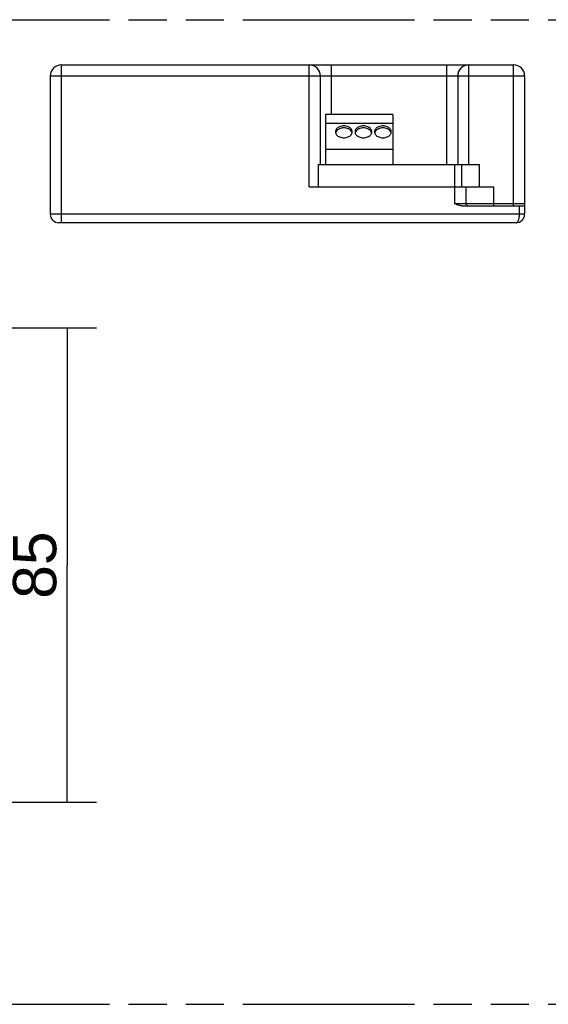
# Model space of a CAD drawing. Header units: millimetres. Extents: x 0 to 210, y 0 to 297.
# Tile 4 of 9: x 101 to 128, y 133 to 183. Entities that reach past the tile are written whole.
import ezdxf
from ezdxf.enums import TextEntityAlignment as Align

# ---------------------------------------------------------------- set-up
doc = ezdxf.new("R2010")
doc.units = ezdxf.units.MM
doc.header["$LTSCALE"] = 19.36
doc.linetypes.add('PHANTOM', pattern=[0.8, 0.45, -0.05, 0.1, -0.05, 0.1, -0.05])
doc.layers.get('0').update_dxf_attribs({"linetype": 'CONTINUOUS'})
for name, color, linetype in [('DEFAULT_3', 7, 'PHANTOM'), ('Z_AXIS', 7, 'CONTINUOUS'), ('Z_DIM_2D', 7, 'CONTINUOUS')]:
    doc.layers.add(name, color=color, linetype=linetype)
doc.styles.add('TEXTSTYLE_3', font='helveticaneueltw1g-ltcn.otf')
doc.dimstyles.new('DIMSTYLE_4', dxfattribs={"dimtxt": 2.2, "dimasz": 3.5, "dimexe": 1.5, "dimexo": 0, "dimgap": 0.55, "dimtad": 1, "dimlfac": 3.529412, "dimdsep": 46, "dimtxsty": 'TEXTSTYLE_3', "dimcen": 0.09, "dimclrt": 5, "dimadec": 0, "dimazin": 0, "dimtp": 0.3, "dimtm": 0.3, "dimtfac": 1, "dimtofl": 0, "dimtmove": 0, "dimatfit": 3, "dimfxl": 0, "dimtolj": 1, "dimarcsym": 0})

# ---------------------------------------------------------------- blocks, each defined once
blk = doc.blocks.new('*D6')
at = {"layer": 'Z_DIM_2D', "color": 2, "linetype": 'Continuous'}
for p, q in [((86.29, 167.024), (104.651, 167.024)), ((103.151, 167.024), (103.151, 154.982)), ((103.151, 142.941), (103.151, 154.982)), ((84.874, 142.941), (104.651, 142.941))]:
    blk.add_line(p, q, dxfattribs=at)
at = {"layer": 'Z_DIM_2D', "color": 5, "linetype": 'Continuous', "style": 'TEXTSTYLE_3'}
blk.add_text('85', height=2.2, rotation=90, dxfattribs=at).set_placement((102.601, 154.982), align=Align.CENTER)
blk = doc.blocks.new('_NONE')

msp = doc.modelspace()

# ---------------------------------------------------------------- linework, layer by layer
at = {"color": 9, "linetype": 'Continuous'}
for p, q in [((102.865, 172.3714), (102.865, 180.3898)), ((115.445, 174.1989), (115.445, 180.3898)), ((116.5783, 177.8681), (116.5783, 180.3898)), ((122.415, 180.3898), (122.415, 175.3323)), ((123.5483, 175.3323), (123.5483, 180.3898)), ((125.815, 173.2214), (125.815, 180.3898)), ((102.2983, 179.8231), (126.3816, 179.8231)), ((122.84, 173.3348), (122.84, 175.3323)), ((124.8233, 173.2214), (124.8233, 174.1989)), ((126.3816, 173.3348), (122.84, 173.3348)), ((126.0983, 173.2214), (126.0983, 172.7964)), ((126.3816, 172.7964), (102.2983, 172.7964))]:
    msp.add_line(p, q, dxfattribs=at)
at = {"color": 7, "linetype": 'Continuous'}
for p, q in [((102.865, 180.3898), (125.815, 180.3898)), ((102.2983, 179.8231), (102.2983, 172.7964)), ((116.0116, 175.3323), (116.0116, 179.8231)), ((122.9816, 179.8231), (122.9816, 175.3323)), ((126.3816, 179.8231), (126.3816, 172.7964)), ((119.695, 177.8681), (116.2666, 177.8681)), ((116.2666, 177.8681), (116.2666, 175.3323)), ((119.695, 177.8681), (119.695, 175.3323)), ((119.695, 177.4148), (116.2666, 177.4148)), ((119.695, 176.0831), (116.2666, 176.0831)), ((115.8983, 175.3323), (123.18, 175.3323)), ((115.8983, 175.3323), (115.8983, 174.1989)), ((123.18, 175.3323), (123.18, 174.1989)), ((115.445, 174.1989), (123.4066, 174.1989)), ((123.4066, 173.3348), (123.4066, 174.1989)), ((123.2159, 173.2214), (126.3816, 173.2214)), ((125.9566, 172.3714), (102.7233, 172.3714))]:
    msp.add_line(p, q, dxfattribs=at)
msp.add_lwpolyline([(123.2159, 173.2214), (123.183, 173.2229), (123.149, 173.2268), (123.114, 173.2333), (123.0778, 173.2422), (123.0406, 173.2534), (123.0025, 173.2665), (122.9633, 173.2816), (122.9232, 173.2981), (122.8821, 173.3158), (122.84, 173.3348)], dxfattribs=at)
at = {"color": 9, "linetype": 'Continuous'}
msp.add_lwpolyline([(126.0983, 172.7964), (126.0975, 172.7503), (126.095, 172.7046), (126.0908, 172.6599), (126.085, 172.6166), (126.0776, 172.5752), (126.0686, 172.5363), (126.0582, 172.5004), (126.0465, 172.4679), (126.0335, 172.4394), (126.0194, 172.4154), (126.0043, 172.3963), (125.9887, 172.3825), (125.9728, 172.3742), (125.9566, 172.3714)], dxfattribs=at)
at = {"color": 7, "linetype": 'Continuous'}
for centre, radius, start, end in [((102.865, 179.8231), 0.5667, 90, 180), ((115.445, 179.8231), 0.5667, 0, 90), ((123.5483, 179.8231), 0.5667, 90, 180), ((125.815, 179.8231), 0.5667, 0, 90), ((123.52, 173.3348), 0.1133, 180, 270), ((102.7233, 172.7964), 0.425, 180, 270), ((125.9566, 172.7964), 0.425, 270, 360)]:
    msp.add_arc(centre, radius, start, end, dxfattribs=at)
at = {"layer": 'DEFAULT_3', "color": 7, "linetype": 'PHANTOM'}
for p, q in [((50.1286, 182.68), (150.1286, 182.68)), ((50.1286, 132.68), (150.1286, 132.68))]:
    msp.add_line(p, q, dxfattribs=at)
at = {"layer": 'Z_AXIS', "color": 7, "linetype": 'Continuous'}
for p, q in [((116.8151, 177.0093), (116.7939, 176.9692)), ((117.6094, 176.9692), (117.5882, 177.0093)), ((117.8068, 177.0093), (117.7855, 176.9692)), ((118.6011, 176.9692), (118.5798, 177.0093)), ((118.7984, 177.0093), (118.7772, 176.9692)), ((119.5928, 176.9692), (119.5715, 177.0093)), ((116.7939, 176.9692), (116.7833, 176.9348)), ((117.62, 176.9348), (117.6094, 176.9692)), ((117.7855, 176.9692), (117.775, 176.9348)), ((118.6116, 176.9348), (118.6011, 176.9692)), ((118.7772, 176.9692), (118.7666, 176.9348)), ((119.6033, 176.9348), (119.5928, 176.9692)), ((123.18, 175.3323), (124.0944, 175.3323)), ((124.0944, 174.1989), (124.0944, 175.3323)), ((123.4066, 174.1989), (124.8233, 174.1989))]:
    msp.add_line(p, q, dxfattribs=at)
for points in [[(117.6266, 176.9847), (117.6229, 177.0242), (117.6122, 177.0624), (117.5942, 177.0997), (117.5697, 177.1349), (117.5388, 177.1676), (117.5022, 177.1972), (117.4603, 177.2231), (117.4141, 177.2449), (117.3643, 177.2623), (117.3116, 177.2749), (117.2571, 177.2826), (117.2016, 177.2852), (117.1462, 177.2826), (117.0916, 177.2749), (117.039, 177.2623), (116.9891, 177.2449), (116.9429, 177.2231), (116.9011, 177.1972), (116.8645, 177.1676), (116.8336, 177.1349), (116.809, 177.0997), (116.7911, 177.0624), (116.7804, 177.0242), (116.7766, 176.9847)], [(117.5882, 177.0093), (117.5592, 177.047), (117.5228, 177.0813), (117.48, 177.1116), (117.4314, 177.1373), (117.3782, 177.1578), (117.3214, 177.1728), (117.2621, 177.1819), (117.2016, 177.185), (117.1412, 177.1819), (117.0819, 177.1728), (117.0251, 177.1578), (116.9719, 177.1373), (116.9233, 177.1116), (116.8805, 177.0813), (116.8441, 177.047), (116.8151, 177.0093)], [(118.6183, 176.9847), (118.6146, 177.0242), (118.6038, 177.0624), (118.5859, 177.0997), (118.5614, 177.1349), (118.5304, 177.1676), (118.4938, 177.1972), (118.452, 177.2231), (118.4058, 177.2449), (118.3559, 177.2623), (118.3033, 177.2749), (118.2488, 177.2826), (118.1933, 177.2852), (118.1378, 177.2826), (118.0833, 177.2749), (118.0307, 177.2623), (117.9808, 177.2449), (117.9346, 177.2231), (117.8928, 177.1972), (117.8562, 177.1676), (117.8252, 177.1349), (117.8007, 177.0997), (117.7828, 177.0624), (117.772, 177.0242), (117.7683, 176.9847)], [(118.5798, 177.0093), (118.5508, 177.047), (118.5144, 177.0813), (118.4716, 177.1116), (118.423, 177.1373), (118.3699, 177.1578), (118.313, 177.1728), (118.2538, 177.1819), (118.1933, 177.185), (118.1328, 177.1819), (118.0736, 177.1728), (118.0168, 177.1578), (117.9636, 177.1373), (117.915, 177.1116), (117.8722, 177.0813), (117.8358, 177.047), (117.8068, 177.0093)], [(119.61, 176.9847), (119.6062, 177.0242), (119.5955, 177.0624), (119.5776, 177.0997), (119.553, 177.1349), (119.5221, 177.1676), (119.4855, 177.1972), (119.4437, 177.2231), (119.3975, 177.2449), (119.3476, 177.2623), (119.295, 177.2749), (119.2404, 177.2826), (119.185, 177.2852), (119.1295, 177.2826), (119.075, 177.2749), (119.0223, 177.2623), (118.9725, 177.2449), (118.9263, 177.2231), (118.8844, 177.1972), (118.8478, 177.1676), (118.8169, 177.1349), (118.7924, 177.0997), (118.7744, 177.0624), (118.7637, 177.0242), (118.76, 176.9847)], [(119.5715, 177.0093), (119.5425, 177.047), (119.5061, 177.0813), (119.4633, 177.1116), (119.4147, 177.1373), (119.3615, 177.1578), (119.3047, 177.1728), (119.2455, 177.1819), (119.185, 177.185), (119.1245, 177.1819), (119.0653, 177.1728), (119.0084, 177.1578), (118.9552, 177.1373), (118.9067, 177.1116), (118.8638, 177.0813), (118.8274, 177.047), (118.7984, 177.0093)], [(116.7766, 176.9847), (116.7804, 176.9451), (116.7911, 176.9069), (116.809, 176.8697), (116.8336, 176.8344), (116.8645, 176.8017), (116.9011, 176.7722), (116.9429, 176.7463), (116.9891, 176.7244), (117.039, 176.707), (117.0916, 176.6944), (117.1462, 176.6867), (117.2016, 176.6841), (117.2571, 176.6867), (117.3116, 176.6944), (117.3643, 176.707), (117.4141, 176.7244), (117.4603, 176.7463), (117.5022, 176.7722), (117.5388, 176.8017), (117.5697, 176.8344), (117.5942, 176.8697), (117.6122, 176.9069), (117.6229, 176.9451), (117.6266, 176.9847)], [(117.7683, 176.9847), (117.772, 176.9451), (117.7828, 176.9069), (117.8007, 176.8697), (117.8252, 176.8344), (117.8562, 176.8017), (117.8928, 176.7722), (117.9346, 176.7463), (117.9808, 176.7244), (118.0307, 176.707), (118.0833, 176.6944), (118.1378, 176.6867), (118.1933, 176.6841), (118.2488, 176.6867), (118.3033, 176.6944), (118.3559, 176.707), (118.4058, 176.7244), (118.452, 176.7463), (118.4938, 176.7722), (118.5304, 176.8017), (118.5614, 176.8344), (118.5859, 176.8697), (118.6038, 176.9069), (118.6146, 176.9451), (118.6183, 176.9847)], [(118.76, 176.9847), (118.7637, 176.9451), (118.7744, 176.9069), (118.7924, 176.8697), (118.8169, 176.8344), (118.8478, 176.8017), (118.8844, 176.7722), (118.9263, 176.7463), (118.9725, 176.7244), (119.0223, 176.707), (119.075, 176.6944), (119.1295, 176.6867), (119.185, 176.6841), (119.2404, 176.6867), (119.295, 176.6944), (119.3476, 176.707), (119.3975, 176.7244), (119.4437, 176.7463), (119.4855, 176.7722), (119.5221, 176.8017), (119.553, 176.8344), (119.5776, 176.8697), (119.5955, 176.9069), (119.6062, 176.9451), (119.61, 176.9847)]]:
    msp.add_lwpolyline(points, dxfattribs=at)

# ---------------------------------------------------------------- dimensions: what is measured, and where the dimension line sits
at = {"layer": 'Z_DIM_2D', "color": 2, "linetype": 'Continuous'}
dim = msp.add_linear_dim(base=(103.1511, 167.024), p1=(84.8738, 142.9407), p2=(86.2905, 167.024), angle=90, dimstyle='DIMSTYLE_4', override={"dimblk1": 'NONE', "dimblk2": 'NONE', "dimsah": 1}, dxfattribs=at)
dim.commit()
dim.dimension.update_dxf_attribs({"geometry": '*D6', "text_midpoint": (103.1511, 154.9824), "dimtype": 160})

doc.saveas('drawing.dxf')
